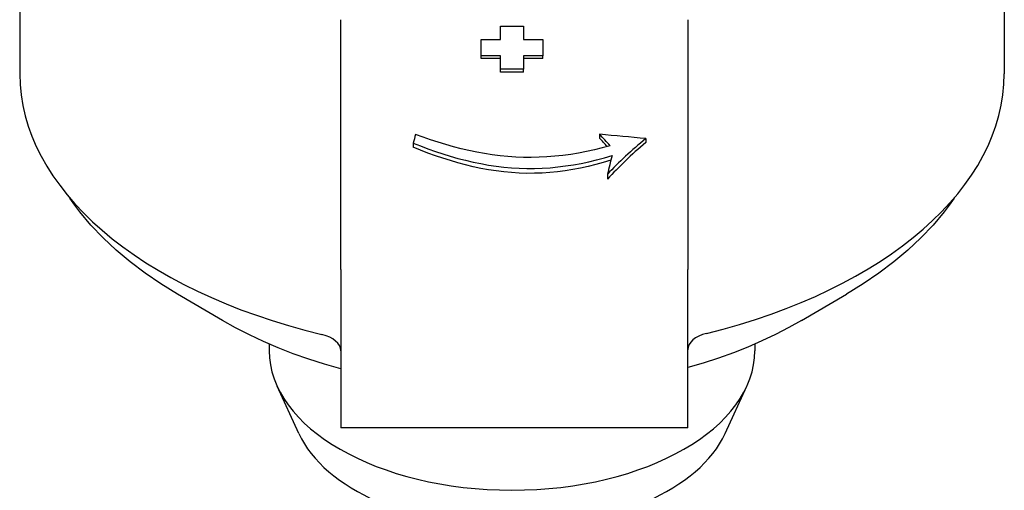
# Model space of a CAD drawing. Header units: millimetres. Extents: x 200 to 469, y 44 to 425.
# Tile 8 of 11: x 405 to 469, y 234 to 265. Entities that reach past the tile are written whole.
import ezdxf

# ---------------------------------------------------------------- set-up
doc = ezdxf.new("R2010")
doc.units = ezdxf.units.MM
doc.layers.add('Detail', color=2, linetype='Continuous')

msp = doc.modelspace()

# ---------------------------------------------------------------- linework, layer by layer
at = {"layer": 'Detail'}
for p, q in [((405.107, 280.722), (405.107, 261.308)), ((468.957, 280.722), (468.957, 261.308)), ((425.932, 260.773), (425.932, 264.804)), ((436.282, 264.395), (437.782, 264.395)), ((436.282, 263.525), (436.282, 264.395)), ((437.782, 264.395), (437.782, 263.525)), ((448.432, 264.804), (448.432, 260.773)), ((435.032, 263.525), (436.282, 263.525)), ((435.032, 262.474), (435.032, 263.525)), ((437.782, 263.525), (439.032, 263.525)), ((439.032, 263.525), (439.032, 262.474)), ((436.282, 262.474), (435.032, 262.474)), ((435.032, 262.296), (435.032, 262.474)), ((436.282, 261.593), (436.282, 262.474)), ((437.782, 262.474), (437.782, 261.593)), ((439.032, 262.474), (437.782, 262.474)), ((439.032, 262.296), (439.032, 262.474)), ((436.282, 262.296), (435.032, 262.296)), ((439.032, 262.296), (437.782, 262.296)), ((437.782, 261.593), (436.282, 261.593)), ((436.282, 261.416), (436.282, 261.593)), ((437.782, 261.416), (436.282, 261.416)), ((437.782, 261.416), (437.782, 261.593)), ((425.932, 248.63), (425.932, 260.773)), ((448.432, 260.773), (448.432, 248.63)), ((442.713, 257.386), (442.713, 257.134)), ((430.625, 256.813), (430.625, 256.548)), ((445.703, 257.1), (445.703, 256.842)), ((443.226, 254.797), (443.226, 254.467)), ((425.932, 248.63), (425.932, 238.367)), ((448.432, 238.367), (448.432, 248.63)), ((418.248, 245.323), (415.333, 247.027)), ((455.816, 245.323), (458.731, 247.027)), ((421.282, 243.796), (421.282, 243.368)), ((452.782, 243.796), (452.782, 243.368)), ((423.21, 238.002), (421.802, 241.066)), ((450.854, 238.002), (452.262, 241.066)), ((448.432, 238.367), (425.932, 238.367))]:
    msp.add_line(p, q, dxfattribs=at)
at = {"layer": 'Detail', "flags": 128}
for points in [[(443.395, 256.639), (442.886, 256.502), (442.375, 256.377), (441.863, 256.266), (441.35, 256.168), (440.837, 256.085), (440.324, 256.015), (439.812, 255.96), (439.301, 255.92), (438.791, 255.895), (438.283, 255.885), (437.777, 255.89), (437.271, 255.911), (436.764, 255.946), (436.257, 255.995), (435.751, 256.059), (435.246, 256.137), (434.742, 256.227), (434.239, 256.331), (433.738, 256.447), (433.239, 256.576), (432.742, 256.716), (432.247, 256.867), (431.756, 257.028), (431.267, 257.199), (430.782, 257.378)], [(430.625, 256.813), (431.101, 256.625), (431.58, 256.445), (432.062, 256.275), (432.546, 256.114), (433.033, 255.964), (433.522, 255.824), (434.014, 255.697), (434.507, 255.583), (435.002, 255.481), (435.498, 255.393), (435.996, 255.319), (436.494, 255.259), (436.993, 255.213), (437.493, 255.183), (437.993, 255.169), (438.493, 255.17), (438.995, 255.187), (439.498, 255.22), (440.002, 255.268), (440.507, 255.331), (441.011, 255.409), (441.516, 255.502), (442.02, 255.609), (442.522, 255.729), (443.024, 255.863), (443.523, 256.009)], [(443.443, 255.697), (442.953, 255.552), (442.462, 255.419), (441.969, 255.298), (441.474, 255.191), (440.978, 255.098), (440.481, 255.019), (439.984, 254.955), (439.486, 254.906), (438.988, 254.872), (438.49, 254.855), (437.992, 254.854), (437.494, 254.869), (436.996, 254.9), (436.498, 254.947), (436, 255.009), (435.503, 255.085), (435.007, 255.176), (434.512, 255.281), (434.019, 255.4), (433.527, 255.531), (433.038, 255.675), (432.55, 255.83), (432.065, 255.995), (431.582, 256.171), (431.102, 256.355), (430.625, 256.548)], [(415.333, 247.027), (414.256, 247.69), (413.233, 248.387), (412.266, 249.118), (411.358, 249.881), (410.512, 250.677), (409.729, 251.503), (409.014, 252.36), (408.682, 252.799), (408.369, 253.245)], [(465.695, 253.245), (465.382, 252.799), (465.05, 252.36), (464.335, 251.503), (463.552, 250.677), (462.706, 249.881), (461.798, 249.118), (460.831, 248.387), (459.808, 247.69), (458.731, 247.027)], [(425.932, 242.191), (424.883, 242.49), (423.855, 242.816), (422.852, 243.169), (421.873, 243.549), (420.922, 243.954), (420, 244.386), (419.108, 244.842), (418.248, 245.323)], [(455.816, 245.323), (454.988, 244.859), (454.129, 244.417), (453.242, 243.999), (452.327, 243.605), (451.388, 243.235), (450.424, 242.889), (449.439, 242.568), (448.432, 242.273)]]:
    msp.add_lwpolyline(points, dxfattribs=at)
at = {"layer": 'Detail'}
for centre, major_axis, ratio, start_param, end_param in [((437.032, 261.308), (-31.925, 0), 0.573576, 0, 1.174347), ((437.032, 261.308), (31.925, 0), 0.573576, 5.118445, 6.283185), ((432.631, 254.079), (-1.975, -9.737), 0.259545, 4.419784, 4.480764), ((374.043, 254.079), (119.217, -5.617), 0.066845, 0.929089, 0.960114), ((436.557, 254.079), (9.782, -8.337), 0.516769, 1.291437, 1.37185), ((436.557, 254.079), (-9.531, 8.123), 0.516769, 4.434533, 4.494776), ((454.283, 254.079), (-13.862, -7.334), 0.463499, 5.116786, 5.35808), ((454.283, 254.079), (-13.507, -7.145), 0.463499, 5.13673, 5.390984), ((445.927, 254.079), (-2.175, -9.731), 0.280122, 4.575658, 4.701128), ((423.932, 243.359), (2, 0), 0.573576, 0, 1.174347), ((450.432, 243.432), (-2, 0), 0.573576, 5.118445, 6.283185), ((437.032, 243.368), (15.75, 0), 0.573576, 3.141593, 6.283185), ((437.032, 240.092), (14.294, 0), 0.573576, 3.39929, 6.025488)]:
    msp.add_ellipse(centre, major_axis=major_axis, ratio=ratio, start_param=start_param, end_param=end_param, dxfattribs=at)

doc.saveas('drawing.dxf')
